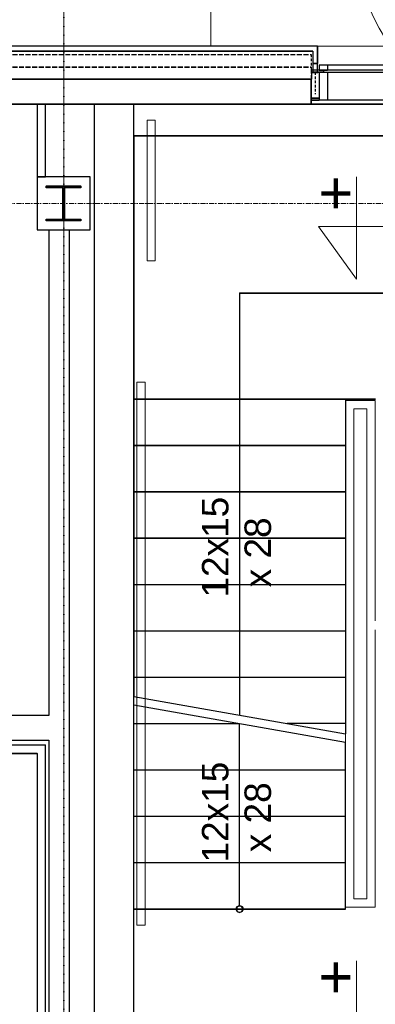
# Model space of a CAD drawing. Header units: millimetres. Extents: x -8642 to 28269, y -6609 to 3701.
# Tile 105 of 256: x 1413 to 1628, y -484 to 111. Entities that reach past the tile are written whole.
import ezdxf
from ezdxf.enums import TextEntityAlignment as Align

# ---------------------------------------------------------------- set-up
doc = ezdxf.new("R2010")
doc.units = ezdxf.units.MM
doc.header["$LTSCALE"] = 1000
doc.header["$MEASUREMENT"] = 0
for name, pattern in [('rzut 1 pietra$0$ArchiTECH.PC 1. Line Type', [0.004, 0.003, -0.001]), ('rzut 1 pietra$0$ArchiTECH.PC 2. Line Type', [0.0025, 0.0015, -0.001]), ('rzut 1 pietra$0$ArchiTECH.PC 5. Line Type', [0.0053, 0.003, -0.001, 0.0003, -0.001]), ('rzut 1 pietra$0$ArchiTECH.PC Solid Line Type', [0]), ('SUFIT_1 PIETRO$0$ArchiTECH.PC 1. Line Type', [0.004, 0.003, -0.001]), ('SUFIT_1 PIETRO$0$ArchiTECH.PC 2. Line Type', [0.0025, 0.0015, -0.001]), ('SUFIT_1 PIETRO$0$ArchiTECH.PC Solid Line Type', [0])]:
    doc.linetypes.add(name, pattern=pattern)
doc.layers.add('_Etapy_opis', color=7, linetype='Continuous', lineweight=18)
doc.layers.add('IS_ARCH', color=254, linetype='Continuous', lineweight=18)
for name, color, linetype in [('SUFIT_1 PIETRO$0$ELEM KONSTRUKCJI - inwent', 254, 'Continuous'), ('SUFIT_1 PIETRO$0$INWENTARYZACJA', 254, 'Continuous'), ('SUFIT_1 PIETRO$0$Kalka 1', 254, 'Continuous')]:
    doc.layers.add(name, color=color, linetype=linetype)
doc.styles.add('rzut 1 pietra$0$ArchiTECHStyle1', font='arial.ttf', dxfattribs={"height": 0.16})

msp = doc.modelspace()

# ---------------------------------------------------------------- linework, layer by layer
at = {"layer": '_Etapy_opis', "color": 4}
msp.add_lwpolyline([(-776.25, 604.49), (-776.25, -3694.17), (2363.6, -3694.17), (2363.6, -1431.17), (1440, -1431.17), (1440, 604.49), (-776.25, 604.49)], dxfattribs=at)
at = {"layer": '_Etapy_opis', "color": 6}
msp.add_lwpolyline([(1440, 604.49), (1440, -1431.17), (7540.52, -1431.17), (7540.52, 604.49)], close=True, dxfattribs=at)
at = {"layer": 'IS_ARCH', "linetype": 'rzut 1 pietra$0$ArchiTECH.PC 5. Line Type'}
for p, q in [((1440, 773.48), (1440, -3818.88)), ((-3581.18, 0), (11755.85, 0))]:
    msp.add_line(p, q, dxfattribs=at)
at = {"layer": 'IS_ARCH', "linetype": 'rzut 1 pietra$0$ArchiTECH.PC Solid Line Type'}
for p, q in [((1529, 234.08), (1529, 95.07)), ((1593.5, 95), (1101, 95)), ((1593.5, 95), (1101, 95)), ((1104, 92), (1590.5, 92)), ((1590.5, 92), (1104, 92)), ((1529, 95.07), (1849, 95.07)), ((1590.5, 92), (1590.5, 79.22)), ((1590.5, 92), (1590.5, 84.68)), ((1593.5, 79.22), (1593.5, 95)), ((1593.5, 95), (1593.5, 84.68)), ((1590.5, 84.68), (1593.5, 84.68)), ((1599.5, 83.68), (1594.5, 83.68)), ((1594.5, 83.68), (1594.5, 80.69)), ((2106.44, 83.68), (1597.5, 83.68)), ((1599.5, 83.68), (1599.5, 80.69)), ((1589.6, 80.65), (1589.6, 79.37)), ((1597, 80.65), (1589.6, 80.65)), ((1597, 79.37), (1589.6, 79.37)), ((1589.68, 79.33), (1589.68, 76.09)), ((1589.68, 79.33), (1596.98, 79.32)), ((1590.5, 79.22), (1593.5, 79.22)), ((1594.5, 80.69), (1599.5, 80.69)), ((1599.5, 79.21), (1594.5, 79.21)), ((1594.5, 79.21), (1594.5, 62.5)), ((1597, 80.65), (1597, 79.37)), ((2106.44, 80.69), (1597.5, 80.69)), ((2106.44, 79.21), (1597.5, 79.21)), ((1599.5, 79.21), (1599.5, 62.5)), ((1589.5, 75.08), (1105, 75.08)), ((1589.5, 75), (1105, 75)), ((1587.07, 75.08), (1589.68, 75.08)), ((1589.5, 60.08), (1589.5, 75.08)), ((1589.5, 75), (1589.5, 60)), ((1589.68, 76.09), (1589.68, 75.08)), ((-60, 60), (1780.36, 60)), ((1105, 60.08), (1458.36, 60.08)), ((1589.5, 60), (1105, 60)), ((1428.93, 60), (1423.93, 60)), ((1423.93, 60), (1423.93, 16.08)), ((1428.93, 16.08), (1428.93, 60)), ((1458.36, 60.08), (1458.36, -615.92)), ((1482.36, -615.92), (1482.36, 60.08)), ((1482.36, 60.08), (1589.5, 60.08)), ((1756.36, 60), (1482.36, 60)), ((1589.5, 63.75), (1589.5, 62.5)), ((1589.5, 63.75), (1594.5, 63.75)), ((1589.5, 62.5), (1594.5, 62.5)), ((1594.5, 63.75), (1594.5, 62.5)), ((2106.44, 62.5), (1594.5, 62.5)), ((1599.5, 62.5), (1594.5, 62.5)), ((1495.37, 50.27), (1490.37, 50.27)), ((1490.37, 50.27), (1490.37, -34.73)), ((1495.37, 50.27), (1490.37, 50.27)), ((1490.37, 50.27), (1490.37, -34.73)), ((1495.37, -34.73), (1495.37, 50.27)), ((1495.37, -34.73), (1495.37, 50.27)), ((1482.36, 41), (1482.36, -297.64)), ((1482.36, 41), (1756.36, 41)), ((1482.36, 41), (1482.36, -297.64)), ((1482.36, 41), (1756.36, 41)), ((1423.93, 16.08), (1428.93, 16.08)), ((1455.93, 16.08), (1423.93, 16.08)), ((1423.93, 16.08), (1423.93, -15.92)), ((1455.93, -15.92), (1455.93, 16.08)), ((1455.93, 16.08), (1455.93, 16.08)), ((1617.03, 16.08), (1617.03, -45.75)), ((1429.43, 10.58), (1450.43, 10.58)), ((1429.43, 9.58), (1429.43, 10.58)), ((1429.43, 10.58), (1429.43, 10.58)), ((1429.43, 10.58), (1450.43, 10.58)), ((1429.43, 9.58), (1429.43, 10.58)), ((1439.43, 9.58), (1429.43, 9.58)), ((1439.43, 9.58), (1429.43, 9.58)), ((1439.43, -9.42), (1439.43, 9.58)), ((1439.43, -9.42), (1439.43, 9.58)), ((1450.43, 9.58), (1440.43, 9.58)), ((1440.43, 9.58), (1440.43, -9.42)), ((1450.43, 9.58), (1440.43, 9.58)), ((1440.43, 9.58), (1440.43, -9.42)), ((1450.43, 10.58), (1450.43, 9.58)), ((1450.43, 10.58), (1450.43, 9.58)), ((1429.43, -10.42), (1429.43, -9.42)), ((1429.43, -9.42), (1439.43, -9.42)), ((1429.43, -10.42), (1429.43, -9.42)), ((1429.43, -9.42), (1439.43, -9.42)), ((1450.43, -10.42), (1429.43, -10.42)), ((1450.43, -10.42), (1429.43, -10.42)), ((1440.43, -9.42), (1450.43, -9.42)), ((1440.43, -9.42), (1450.43, -9.42)), ((1450.43, -9.42), (1450.43, -10.42)), ((1450.43, -9.42), (1450.43, -10.42)), ((1423.93, -15.92), (1455.93, -15.92)), ((1443.5, -16), (1431, -16)), ((1431, -16), (1431, -309.1)), ((1443.5, -583.92), (1443.5, -16)), ((1617.03, -45.75), (1594.06, -13.95)), ((1594.06, -13.95), (1717.72, -13.95)), ((1490.37, -34.73), (1495.37, -34.73)), ((1490.37, -34.73), (1495.37, -34.73)), ((1546.36, -54), (1546.36, -308.92)), ((1546.36, -54), (1692.36, -54)), ((1546.36, -54), (1546.36, -308.92)), ((1546.36, -54), (1692.36, -54)), ((1484.29, -107.92), (1489.29, -107.92)), ((1484.29, -107.92), (1484.29, -435.92)), ((1489.29, -107.92), (1489.29, -435.92)), ((1482.36, -118), (1610.36, -118)), ((1482.36, -118), (1610.36, -118)), ((1610.29, -118.92), (1628.29, -118.92)), ((1610.29, -118.92), (1610.29, -424.92)), ((1610.36, -118), (1610.36, -320.21)), ((1610.36, -118), (1628.42, -118)), ((1610.36, -118), (1610.36, -320.21)), ((1610.36, -118), (1628.42, -118)), ((1628.29, -118.92), (1628.29, -252.01)), ((1615.29, -123.92), (1623.29, -123.92)), ((1615.29, -123.92), (1615.29, -419.92)), ((1623.29, -123.92), (1623.29, -260.12)), ((1482.36, -146), (1610.36, -146)), ((1482.36, -146), (1610.36, -146)), ((1482.36, -174), (1610.36, -174)), ((1482.36, -174), (1610.36, -174)), ((1482.36, -202), (1610.36, -202)), ((1482.36, -202), (1610.36, -202)), ((1482.36, -230), (1610.36, -230)), ((1482.36, -230), (1610.36, -230)), ((1482.36, -258), (1610.36, -258)), ((1482.36, -258), (1610.36, -258)), ((1623.29, -260.12), (1623.29, -419.92)), ((1628.29, -257.48), (1628.29, -424.92)), ((1482.36, -286), (1610.36, -286)), ((1482.36, -286), (1610.36, -286)), ((1482.36, -297.64), (1610.36, -320.21)), ((1482.36, -426), (1482.36, -302.72)), ((1482.36, -426), (1482.36, -302.72)), ((1482.36, -302.72), (1610.36, -325.28)), ((1431, -309.1), (1272, -309.1)), ((1482.36, -314), (1546.36, -314)), ((1546.36, -424), (1546.36, -314)), ((1546.36, -424), (1546.36, -314)), ((1610.36, -314), (1575.15, -314)), ((1429, -327), (1238.5, -327)), ((1267, -324.1), (1431, -324.1)), ((1429, -583.92), (1429, -327)), ((1431, -324.1), (1431, -583.92)), ((1610.36, -426), (1610.36, -325.28)), ((1610.36, -426), (1610.36, -325.28)), ((1233.5, -332), (1424, -332)), ((1424, -332), (1424, -583.92)), ((1482.36, -342), (1610.36, -342)), ((1482.36, -342), (1610.36, -342)), ((1482.36, -370), (1610.36, -370)), ((1482.36, -370), (1610.36, -370)), ((1482.36, -398), (1610.36, -398)), ((1482.36, -398), (1610.36, -398)), ((1615.29, -419.92), (1623.29, -419.92)), ((1482.36, -426), (1610.36, -426)), ((1482.36, -426), (1610.36, -426)), ((1610.29, -424.92), (1628.29, -424.92)), ((1484.29, -435.92), (1489.29, -435.92)), ((1617.03, -457.36), (1617.03, -519.19))]:
    msp.add_line(p, q, dxfattribs=at)
at = {"layer": 'IS_ARCH', "linetype": 'rzut 1 pietra$0$ArchiTECH.PC 1. Line Type'}
for p, q in [((1105, 90), (1589.5, 90)), ((1105, 82.5), (1589.5, 82.5))]:
    msp.add_line(p, q, dxfattribs=at)
at = {"layer": 'IS_ARCH', "linetype": 'rzut 1 pietra$0$ArchiTECH.PC 2. Line Type'}
for p, q in [((1589.5, 90), (1589.5, 75)), ((1589.58, 79.21), (1594.5, 79.21)), ((1592.08, 79.22), (1592.08, 66.14))]:
    msp.add_line(p, q, dxfattribs=at)
at = {"layer": 'IS_ARCH', "linetype": 'rzut 1 pietra$0$ArchiTECH.PC Solid Line Type'}
for centre, radius in [((1767.16, 179.82), 155.17), ((1546.36, -426), 2)]:
    msp.add_circle(centre, radius, dxfattribs=at)
at = {"layer": 'SUFIT_1 PIETRO$0$ELEM KONSTRUKCJI - inwent', "linetype": 'SUFIT_1 PIETRO$0$ArchiTECH.PC Solid Line Type'}
for p, q in [((1455.93, 16), (1423.93, 16)), ((1423.93, 16), (1423.93, -16)), ((1455.93, -16), (1455.93, 16)), ((1455.93, 16), (1455.93, 16)), ((1429.43, 10.5), (1450.43, 10.5)), ((1429.43, 9.5), (1429.43, 10.5)), ((1429.43, 10.5), (1429.43, 10.5)), ((1429.43, 10.5), (1450.43, 10.5)), ((1429.43, 9.5), (1429.43, 10.5)), ((1439.43, 9.5), (1429.43, 9.5)), ((1439.43, 9.5), (1429.43, 9.5)), ((1439.43, -9.5), (1439.43, 9.5)), ((1439.43, -9.5), (1439.43, 9.5)), ((1450.43, 9.5), (1440.43, 9.5)), ((1440.43, 9.5), (1440.43, -9.5)), ((1450.43, 9.5), (1440.43, 9.5)), ((1440.43, 9.5), (1440.43, -9.5)), ((1450.43, 10.5), (1450.43, 9.5)), ((1450.43, 10.5), (1450.43, 9.5)), ((1429.43, -10.5), (1429.43, -9.5)), ((1429.43, -9.5), (1439.43, -9.5)), ((1429.43, -10.5), (1429.43, -9.5)), ((1429.43, -9.5), (1439.43, -9.5)), ((1450.43, -10.5), (1429.43, -10.5)), ((1450.43, -10.5), (1429.43, -10.5)), ((1440.43, -9.5), (1450.43, -9.5)), ((1440.43, -9.5), (1450.43, -9.5)), ((1450.43, -9.5), (1450.43, -10.5)), ((1450.43, -9.5), (1450.43, -10.5)), ((1423.93, -16), (1455.93, -16))]:
    msp.add_line(p, q, dxfattribs=at)
at = {"layer": 'SUFIT_1 PIETRO$0$INWENTARYZACJA', "linetype": 'SUFIT_1 PIETRO$0$ArchiTECH.PC Solid Line Type'}
for p, q in [((1593.5, 94.92), (1101, 94.92)), ((1104, 91.92), (1590.5, 91.92)), ((1590.5, 91.92), (1590.5, 79.14)), ((1593.5, 79.14), (1593.5, 94.92)), ((1590.5, 79.14), (1593.5, 79.14)), ((1428.93, 59.92), (1423.93, 59.92)), ((1423.93, 59.92), (1423.93, 16)), ((1428.93, 16), (1428.93, 59.92)), ((1458.36, 60), (1458.36, -616)), ((1482.36, -616), (1482.36, 60)), ((1423.93, 16), (1428.93, 16)), ((1443.5, -16.08), (1431, -16.08)), ((1431, -16.08), (1431, -309.19)), ((1443.5, -584), (1443.5, -16.08)), ((1431, -309.19), (1272, -309.19)), ((1267, -324.19), (1431, -324.19)), ((1431, -324.19), (1431, -584)), ((1233.5, -332.08), (1424, -332.08)), ((1429, -327.08), (1238.5, -327.08)), ((1424, -332.08), (1424, -584)), ((1429, -584), (1429, -327.08))]:
    msp.add_line(p, q, dxfattribs=at)
at = {"layer": 'SUFIT_1 PIETRO$0$Kalka 1', "linetype": 'SUFIT_1 PIETRO$0$ArchiTECH.PC Solid Line Type'}
for p, q in [((1593.5, 94.92), (1101, 94.92)), ((1590.5, 91.92), (1104, 91.92)), ((1590.5, 91.92), (1590.5, 84.6)), ((1593.5, 94.92), (1593.5, 84.6)), ((1590.5, 84.6), (1593.5, 84.6)), ((1594.5, 83.6), (1594.5, 80.61)), ((1599.5, 83.6), (1594.5, 83.6)), ((2106.44, 83.6), (1597.5, 83.6)), ((1599.5, 83.6), (1599.5, 80.61)), ((1597, 80.57), (1589.6, 80.57)), ((1589.6, 80.57), (1589.6, 79.28)), ((1597, 79.29), (1589.6, 79.28)), ((1589.68, 79.24), (1596.98, 79.24)), ((1589.68, 79.24), (1589.68, 76)), ((1594.5, 80.61), (1599.5, 80.61)), ((1594.5, 79.13), (1594.5, 62.42)), ((1599.5, 79.13), (1594.5, 79.13)), ((1597, 80.57), (1597, 79.29)), ((2106.44, 80.61), (1597.5, 80.61)), ((2106.44, 79.13), (1597.5, 79.13)), ((1599.5, 79.13), (1599.5, 62.42)), ((1589.5, 75), (1105, 75)), ((1589.5, 74.92), (1105, 74.92)), ((1587.07, 74.99), (1589.68, 74.99)), ((1589.5, 60), (1589.5, 75)), ((1589.5, 74.92), (1589.5, 59.92)), ((1589.68, 76), (1589.68, 74.99)), ((-60, 59.92), (1780.36, 59.92)), ((1105, 60), (1458.36, 60)), ((1589.5, 59.92), (1105, 59.92)), ((1482.36, 60), (1589.5, 60)), ((1756.36, 59.92), (1482.36, 59.92)), ((1589.5, 63.67), (1594.5, 63.67)), ((1589.5, 63.67), (1589.5, 62.42)), ((1589.5, 62.42), (1594.5, 62.42)), ((1594.5, 63.67), (1594.5, 62.42)), ((1599.5, 62.42), (1594.5, 62.42)), ((2106.44, 62.42), (1594.5, 62.42)), ((1482.36, 40.92), (1482.36, -297.72)), ((1482.36, 40.92), (1756.36, 40.92)), ((1482.36, 40.92), (1482.36, -297.72)), ((1482.36, 40.92), (1756.36, 40.92)), ((1546.36, -54.08), (1546.36, -309.01)), ((1546.36, -54.08), (1692.36, -54.08)), ((1546.36, -54.08), (1546.36, -309.01)), ((1546.36, -54.08), (1692.36, -54.08)), ((1482.36, -118.08), (1610.36, -118.08)), ((1482.36, -118.08), (1610.36, -118.08)), ((1610.36, -118.08), (1610.36, -320.29)), ((1610.36, -118.08), (1628.42, -118.08)), ((1610.36, -118.08), (1610.36, -320.29)), ((1610.36, -118.08), (1628.42, -118.08)), ((1482.36, -146.08), (1610.36, -146.08)), ((1482.36, -146.08), (1610.36, -146.08)), ((1482.36, -174.08), (1610.36, -174.08)), ((1482.36, -174.08), (1610.36, -174.08)), ((1482.36, -202.08), (1610.36, -202.08)), ((1482.36, -202.08), (1610.36, -202.08)), ((1482.36, -230.08), (1610.36, -230.08)), ((1482.36, -230.08), (1610.36, -230.08)), ((1482.36, -258.08), (1610.36, -258.08)), ((1482.36, -258.08), (1610.36, -258.08)), ((1482.36, -286.08), (1610.36, -286.08)), ((1482.36, -286.08), (1610.36, -286.08)), ((1482.36, -297.72), (1610.36, -320.29)), ((1482.36, -426.08), (1482.36, -302.8)), ((1482.36, -426.08), (1482.36, -302.8)), ((1482.36, -302.8), (1610.36, -325.37)), ((1482.36, -314.08), (1546.36, -314.08)), ((1546.36, -424.08), (1546.36, -314.08)), ((1546.36, -424.08), (1546.36, -314.08)), ((1610.36, -314.08), (1575.15, -314.08)), ((1610.36, -426.08), (1610.36, -325.37)), ((1610.36, -426.08), (1610.36, -325.37)), ((1482.36, -342.08), (1610.36, -342.08)), ((1482.36, -342.08), (1610.36, -342.08)), ((1482.36, -370.08), (1610.36, -370.08)), ((1482.36, -370.08), (1610.36, -370.08)), ((1482.36, -398.08), (1610.36, -398.08)), ((1482.36, -398.08), (1610.36, -398.08)), ((1482.36, -426.08), (1610.36, -426.08)), ((1482.36, -426.08), (1610.36, -426.08)), ((1544.95, -424.67), (1544.36, -426.08)), ((1544.36, -426.08), (1544.95, -427.5)), ((1546.36, -424.08), (1544.95, -424.67)), ((1544.95, -427.5), (1546.36, -428.08)), ((1547.77, -424.67), (1546.36, -424.08)), ((1546.36, -428.08), (1547.77, -427.5)), ((1548.36, -426.08), (1547.77, -424.67)), ((1547.77, -427.5), (1548.36, -426.08)), ((1548.36, -426.08), (1548.36, -426.08))]:
    msp.add_line(p, q, dxfattribs=at)
at = {"layer": 'SUFIT_1 PIETRO$0$Kalka 1', "linetype": 'SUFIT_1 PIETRO$0$ArchiTECH.PC 1. Line Type'}
for p, q in [((1105, 89.92), (1589.5, 89.92)), ((1105, 82.42), (1589.5, 82.42))]:
    msp.add_line(p, q, dxfattribs=at)
at = {"layer": 'SUFIT_1 PIETRO$0$Kalka 1', "linetype": 'SUFIT_1 PIETRO$0$ArchiTECH.PC 2. Line Type'}
for p, q in [((1589.5, 89.92), (1589.5, 74.92)), ((1589.58, 79.13), (1594.5, 79.13)), ((1592.08, 79.14), (1592.08, 66.06))]:
    msp.add_line(p, q, dxfattribs=at)
at = {"layer": 'SUFIT_1 PIETRO$0$Kalka 1', "linetype": 'SUFIT_1 PIETRO$0$ArchiTECH.PC Solid Line Type'}
msp.add_circle((1546.36, -426.08), 2, dxfattribs=at)

# ---------------------------------------------------------------- texts
at = {"layer": 'IS_ARCH', "style": 'rzut 1 pietra$0$ArchiTECHStyle1'}
for s, p in [('+  1.80', (1594.06, -13.95)), ('+  3.60', (1594.06, -487.39))]:
    msp.add_text(s, height=25.6, dxfattribs=at).set_placement(p, align=Align.BOTTOM_LEFT)
for s, p in [('12x15', (1544.36, -238.01)), (' x 28', (1570.09, -238.01)), ('12x15', (1544.36, -398)), (' x 28', (1570.09, -398))]:
    msp.add_text(s, height=16, rotation=90, dxfattribs=at).set_placement(p, align=Align.BOTTOM_LEFT)

doc.saveas('drawing.dxf')
